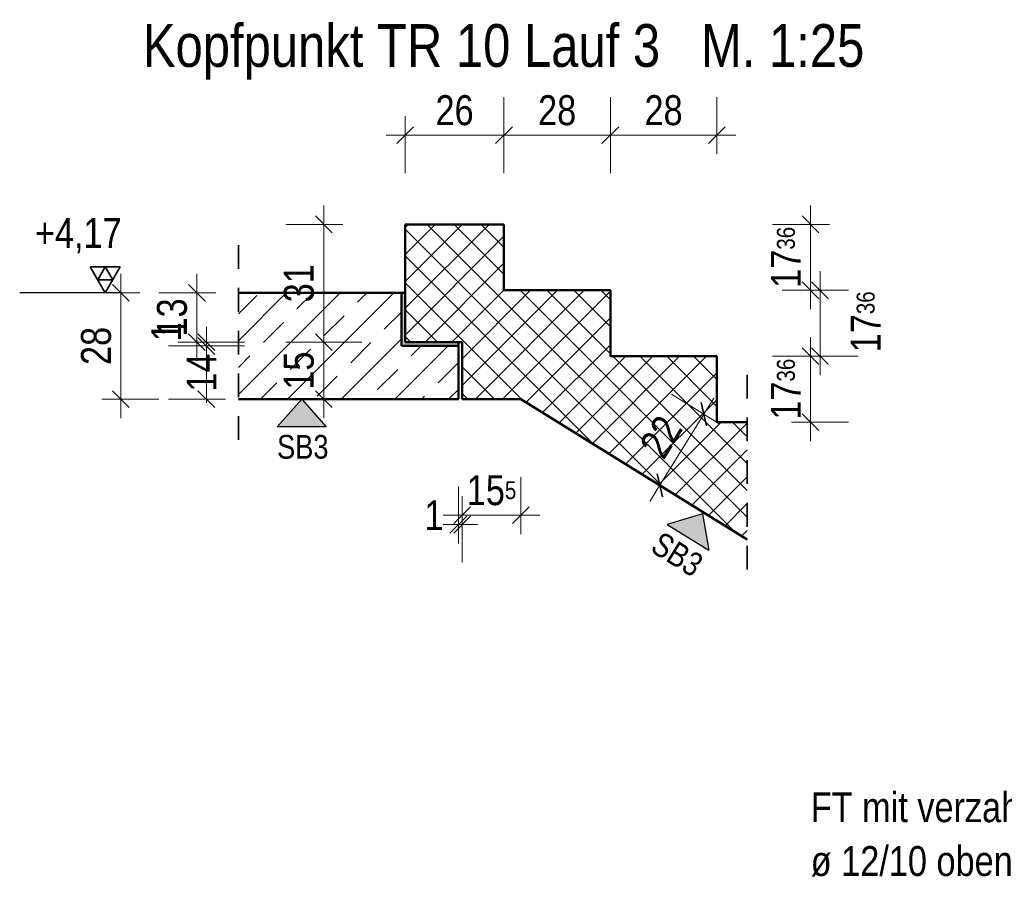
# Model space of a CAD drawing. Header units: millimetres. Extents: x 0 to 60.3, y -32.3 to 42.
# Tile 46 of 57: x 28.3 to 33.5, y 20.2 to 24.8. Entities that reach past the tile are written whole.
import ezdxf

# ---------------------------------------------------------------- set-up
doc = ezdxf.new("R2010")
doc.units = ezdxf.units.MM
doc.linetypes.add('HIDDEN', pattern=[0.375, 0.25, -0.125])
doc.layers.add('Schraffuren', color=7, linetype='Continuous', lineweight=20)
doc.styles.add('Arial Narrow', font='ARIALN.TTF')
doc.dimstyles.new('Arch_Strakon_dimstyle', dxfattribs={"dimtxt": 15.75, "dimasz": 1, "dimexe": 1.25, "dimexo": 0.0625, "dimgap": 1, "dimtad": 0, "dimdec": 4, "dimzin": 12, "dimdsep": 46, "dimtxsty": 'Arial Narrow', "dimblk": 'Arrowhead_Tick', "dimsah": 1, "dimcen": 0, "dimse1": 1, "dimse2": 1, "dimclrd": 6, "dimclrt": 2, "dimazin": 0, "dimtfac": 1, "dimtdec": 4, "dimtmove": 0, "dimatfit": 3, "dimldrblk": 'NONE', "dimfxl": 1, "dimtvp": 1, "dimtolj": 1, "dimtzin": 0, "dimlwd": 13, "dimarcsym": 2})

# ---------------------------------------------------------------- blocks, each defined once
blk = doc.blocks.new('Arrowhead_Tick')
at = {"color": 0, "linetype": 'Continuous', "lineweight": -2}
for p, q in [((0, 20), (0, -10)), ((-1, 0), (0, 0)), ((10, 0), (0, 0))]:
    blk.add_line(p, q, dxfattribs=at)
at = {"color": 2, "linetype": 'Continuous', "lineweight": 35}
blk.add_line((4.42, 4.42), (-4.42, -4.42), dxfattribs=at)
blk = doc.blocks.new('*D623')
at = {"color": 6, "linetype": 'Continuous', "lineweight": 13}
blk.add_line((31.6842, 22.3446), (31.9055, 22.7016), dxfattribs=at)
at = {"layer": 'Defpoints', "color": 0}
for p in [(31.9108, 22.7101), (31.9788, 22.6679), (32.1386, 22.0512)]:
    blk.add_point(p, dxfattribs=at)
at = {"color": 6, "lineweight": 13, "xscale": 0.01, "yscale": 0.01, "zscale": 0.01}
for p, rotation in [((31.9108, 22.7101), 58.2076569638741), ((31.679, 22.3361), 238.2076569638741)]:
    blk.add_blockref('Arrowhead_Tick', p, dxfattribs=dict(at, rotation=rotation))
at = {"color": 2, "lineweight": 25, "insert": (31.6852, 22.5911), "char_height": 0.1575, "attachment_point": 5, "rotation": 58.2077, "style": 'Arial Narrow'}
blk.add_mtext('\\A1;22', dxfattribs=at)
blk = doc.blocks.new('_None')
blk = doc.blocks.new('*D624')
at = {"color": 6, "linetype": 'Continuous', "lineweight": 13}
blk.add_line((30.3488, 24.1786), (30.8488, 24.1786), dxfattribs=at)
at = {"layer": 'Defpoints', "color": 0}
for p in [(30.8588, 24.1786), (30.3388, 23.7093), (30.8588, 23.7093)]:
    blk.add_point(p, dxfattribs=at)
at = {"color": 6, "lineweight": 13, "xscale": 0.01, "yscale": 0.01, "zscale": 0.01}
blk.add_blockref('Arrowhead_Tick', (30.8588, 24.1786), dxfattribs=at)
at = {"color": 6, "lineweight": 13, "xscale": 0.01, "yscale": 0.01, "zscale": 0.01, "rotation": 180}
blk.add_blockref('Arrowhead_Tick', (30.3388, 24.1786), dxfattribs=at)
at = {"color": 2, "lineweight": 25, "insert": (30.5988, 24.3091), "char_height": 0.1575, "attachment_point": 5, "style": 'Arial Narrow'}
blk.add_mtext('\\A1;26', dxfattribs=at)
blk = doc.blocks.new('*D625')
at = {"color": 6, "linetype": 'Continuous', "lineweight": 13}
blk.add_line((30.8688, 24.1786), (31.4088, 24.1786), dxfattribs=at)
at = {"layer": 'Defpoints', "color": 0}
for p in [(31.4188, 24.1786), (30.8588, 23.7093), (31.4188, 23.3621)]:
    blk.add_point(p, dxfattribs=at)
at = {"color": 6, "lineweight": 13, "xscale": 0.01, "yscale": 0.01, "zscale": 0.01}
blk.add_blockref('Arrowhead_Tick', (31.4188, 24.1786), dxfattribs=at)
at = {"color": 6, "lineweight": 13, "xscale": 0.01, "yscale": 0.01, "zscale": 0.01, "rotation": 180}
blk.add_blockref('Arrowhead_Tick', (30.8588, 24.1786), dxfattribs=at)
at = {"color": 2, "lineweight": 25, "insert": (31.1388, 24.3091), "char_height": 0.1575, "attachment_point": 5, "style": 'Arial Narrow'}
blk.add_mtext('\\A1;28', dxfattribs=at)
blk = doc.blocks.new('*D626')
at = {"color": 6, "linetype": 'Continuous', "lineweight": 13}
blk.add_line((31.4288, 24.1786), (31.9688, 24.1786), dxfattribs=at)
at = {"layer": 'Defpoints', "color": 0}
for p in [(31.9788, 24.1786), (31.4188, 23.3621), (31.9788, 23.015)]:
    blk.add_point(p, dxfattribs=at)
at = {"color": 6, "lineweight": 13, "xscale": 0.01, "yscale": 0.01, "zscale": 0.01}
blk.add_blockref('Arrowhead_Tick', (31.9788, 24.1786), dxfattribs=at)
at = {"color": 6, "lineweight": 13, "xscale": 0.01, "yscale": 0.01, "zscale": 0.01, "rotation": 180}
blk.add_blockref('Arrowhead_Tick', (31.4188, 24.1786), dxfattribs=at)
at = {"color": 2, "lineweight": 25, "insert": (31.6988, 24.3091), "char_height": 0.1575, "attachment_point": 5, "style": 'Arial Narrow'}
blk.add_mtext('\\A1;28', dxfattribs=at)
blk = doc.blocks.new('*D627')
at = {"color": 6, "linetype": 'Continuous', "lineweight": 13}
blk.add_line((29.9103, 22.7993), (29.9103, 23.0793), dxfattribs=at)
at = {"layer": 'Defpoints', "color": 0}
for p in [(29.9103, 23.0893), (30.3388, 23.0893), (30.6388, 22.7893)]:
    blk.add_point(p, dxfattribs=at)
at = {"color": 6, "lineweight": 13, "xscale": 0.01, "yscale": 0.01, "zscale": 0.01}
for p, rotation in [((29.9103, 23.0893), 90), ((29.9103, 22.7893), 270)]:
    blk.add_blockref('Arrowhead_Tick', p, dxfattribs=dict(at, rotation=rotation))
at = {"color": 2, "lineweight": 25, "insert": (29.7799, 22.9393), "char_height": 0.1575, "attachment_point": 5, "rotation": 90, "style": 'Arial Narrow'}
blk.add_mtext('\\A1;15', dxfattribs=at)
blk = doc.blocks.new('*D628')
at = {"color": 6, "linetype": 'Continuous', "lineweight": 13}
blk.add_line((29.9103, 23.0993), (29.9103, 23.6993), dxfattribs=at)
at = {"layer": 'Defpoints', "color": 0}
for p in [(29.9103, 23.7093), (30.3388, 23.7093), (30.3388, 23.0893)]:
    blk.add_point(p, dxfattribs=at)
at = {"color": 6, "lineweight": 13, "xscale": 0.01, "yscale": 0.01, "zscale": 0.01}
for p, rotation in [((29.9103, 23.7093), 90), ((29.9103, 23.0893), 270)]:
    blk.add_blockref('Arrowhead_Tick', p, dxfattribs=dict(at, rotation=rotation))
at = {"color": 2, "lineweight": 25, "insert": (29.7799, 23.3993), "char_height": 0.1575, "attachment_point": 5, "rotation": 90, "style": 'Arial Narrow'}
blk.add_mtext('\\A1;31', dxfattribs=at)
blk = doc.blocks.new('*D629')
at = {"color": 6, "linetype": 'Continuous', "lineweight": 13}
for p, q in [((30.6088, 22.1286), (30.5988, 22.1286)), ((30.6188, 22.1286), (30.6388, 22.1286)), ((30.6488, 22.1286), (30.6588, 22.1286))]:
    blk.add_line(p, q, dxfattribs=at)
at = {"layer": 'Defpoints', "color": 0}
for p in [(30.6188, 22.7893), (30.6388, 22.7893), (30.6388, 22.1286)]:
    blk.add_point(p, dxfattribs=at)
at = {"color": 6, "lineweight": 13, "xscale": 0.01, "yscale": 0.01, "zscale": 0.01}
blk.add_blockref('Arrowhead_Tick', (30.6188, 22.1286), dxfattribs=at)
at = {"color": 6, "lineweight": 13, "xscale": 0.01, "yscale": 0.01, "zscale": 0.01, "rotation": 180}
blk.add_blockref('Arrowhead_Tick', (30.6388, 22.1286), dxfattribs=at)
at = {"color": 2, "lineweight": 25, "insert": (30.4905, 22.1786), "char_height": 0.1575, "attachment_point": 5, "style": 'Arial Narrow'}
blk.add_mtext('\\A1;1', dxfattribs=at)
blk = doc.blocks.new('*D630')
at = {"color": 6, "linetype": 'Continuous', "lineweight": 13}
blk.add_line((30.6488, 22.1786), (30.9379, 22.1786), dxfattribs=at)
at = {"layer": 'Defpoints', "color": 0}
for p in [(30.6388, 22.7893), (30.9479, 22.7893), (30.9479, 22.1786)]:
    blk.add_point(p, dxfattribs=at)
at = {"color": 6, "lineweight": 13, "xscale": 0.01, "yscale": 0.01, "zscale": 0.01}
blk.add_blockref('Arrowhead_Tick', (30.9479, 22.1786), dxfattribs=at)
at = {"color": 6, "lineweight": 13, "xscale": 0.01, "yscale": 0.01, "zscale": 0.01, "rotation": 180}
blk.add_blockref('Arrowhead_Tick', (30.6388, 22.1786), dxfattribs=at)
at = {"color": 2, "lineweight": 25, "insert": (30.7934, 22.3091), "char_height": 0.1575, "attachment_point": 5, "style": 'Arial Narrow'}
blk.add_mtext('\\A1;15{\\A1;\\H.6x;\\S5;}', dxfattribs=at)
blk = doc.blocks.new('*D631')
at = {"color": 6, "linetype": 'Continuous', "lineweight": 13}
blk.add_line((32.5222, 23.025), (32.5222, 23.3521), dxfattribs=at)
at = {"layer": 'Defpoints', "color": 0}
for p in [(31.4188, 23.3621), (32.5222, 23.3621), (31.4188, 23.015)]:
    blk.add_point(p, dxfattribs=at)
at = {"color": 6, "lineweight": 13, "xscale": 0.01, "yscale": 0.01, "zscale": 0.01}
for p, rotation in [((32.5222, 23.3621), 90), ((32.5222, 23.015), 270)]:
    blk.add_blockref('Arrowhead_Tick', p, dxfattribs=dict(at, rotation=rotation))
at = {"color": 2, "lineweight": 25, "insert": (32.763, 23.1963), "char_height": 0.1575, "attachment_point": 5, "rotation": 90, "style": 'Arial Narrow'}
blk.add_mtext('\\A1;17{\\A1;\\H.6x;\\S36;}', dxfattribs=at)
blk = doc.blocks.new('*D632')
at = {"color": 6, "linetype": 'Continuous', "lineweight": 13}
blk.add_line((32.4722, 23.3721), (32.4722, 23.6993), dxfattribs=at)
at = {"layer": 'Defpoints', "color": 0}
for p in [(30.8588, 23.7093), (32.4722, 23.7093), (31.4188, 23.3621)]:
    blk.add_point(p, dxfattribs=at)
at = {"color": 6, "lineweight": 13, "xscale": 0.01, "yscale": 0.01, "zscale": 0.01}
for p, rotation in [((32.4722, 23.7093), 90), ((32.4722, 23.3621), 270)]:
    blk.add_blockref('Arrowhead_Tick', p, dxfattribs=dict(at, rotation=rotation))
at = {"color": 2, "lineweight": 25, "insert": (32.3432, 23.5357), "char_height": 0.1575, "attachment_point": 5, "rotation": 90, "style": 'Arial Narrow'}
blk.add_mtext('\\A1;17{\\A1;\\H.6x;\\S36;}', dxfattribs=at)
blk = doc.blocks.new('*D633')
at = {"color": 6, "linetype": 'Continuous', "lineweight": 13}
blk.add_line((32.4722, 22.6779), (32.4722, 23.005), dxfattribs=at)
at = {"layer": 'Defpoints', "color": 0}
for p in [(31.9788, 23.015), (32.4722, 23.015), (32.1386, 22.6679)]:
    blk.add_point(p, dxfattribs=at)
at = {"color": 6, "lineweight": 13, "xscale": 0.01, "yscale": 0.01, "zscale": 0.01}
for p, rotation in [((32.4722, 23.015), 90), ((32.4722, 22.6679), 270)]:
    blk.add_blockref('Arrowhead_Tick', p, dxfattribs=dict(at, rotation=rotation))
at = {"color": 2, "lineweight": 25, "insert": (32.3432, 22.8415), "char_height": 0.1575, "attachment_point": 5, "rotation": 90, "style": 'Arial Narrow'}
blk.add_mtext('\\A1;17{\\A1;\\H.6x;\\S36;}', dxfattribs=at)
blk = doc.blocks.new('*D634')
at = {"color": 6, "linetype": 'Continuous', "lineweight": 13}
blk.add_line((28.8425, 22.7993), (28.8425, 23.3393), dxfattribs=at)
at = {"layer": 'Defpoints', "color": 0}
for p in [(28.8425, 23.3493), (29.4609, 23.3493), (29.4609, 22.7893)]:
    blk.add_point(p, dxfattribs=at)
at = {"color": 6, "lineweight": 13, "xscale": 0.01, "yscale": 0.01, "zscale": 0.01}
for p, rotation in [((28.8425, 23.3493), 90), ((28.8425, 22.7893), 270)]:
    blk.add_blockref('Arrowhead_Tick', p, dxfattribs=dict(at, rotation=rotation))
at = {"color": 2, "lineweight": 25, "insert": (28.7121, 23.0693), "char_height": 0.1575, "attachment_point": 5, "rotation": 90, "style": 'Arial Narrow'}
blk.add_mtext('\\A1;28', dxfattribs=at)
blk = doc.blocks.new('*D635')
at = {"color": 6, "linetype": 'Continuous', "lineweight": 13}
for p, q in [((29.2925, 23.0793), (29.2925, 23.0893)), ((29.2925, 22.7893), (29.2925, 23.0693)), ((29.2925, 22.7793), (29.2925, 22.7693))]:
    blk.add_line(p, q, dxfattribs=at)
at = {"layer": 'Defpoints', "color": 0}
for p in [(29.2925, 23.0693), (30.3188, 23.0693), (29.4609, 22.7893)]:
    blk.add_point(p, dxfattribs=at)
at = {"color": 6, "lineweight": 13, "xscale": 0.01, "yscale": 0.01, "zscale": 0.01}
for p, rotation in [((29.2925, 23.0693), 270), ((29.2925, 22.7893), 90)]:
    blk.add_blockref('Arrowhead_Tick', p, dxfattribs=dict(at, rotation=rotation))
at = {"color": 2, "lineweight": 25, "insert": (29.2668, 22.929), "char_height": 0.1575, "attachment_point": 5, "rotation": 90, "style": 'Arial Narrow'}
blk.add_mtext('\\A1;14', dxfattribs=at)
blk = doc.blocks.new('*D636')
at = {"color": 6, "linetype": 'Continuous', "lineweight": 13}
for p, q in [((29.2925, 23.0993), (29.2925, 23.1093)), ((29.2925, 23.0693), (29.2925, 23.0893)), ((29.2925, 23.0593), (29.2925, 23.0493))]:
    blk.add_line(p, q, dxfattribs=at)
at = {"layer": 'Defpoints', "color": 0}
for p in [(29.2925, 23.0893), (30.3188, 23.0693), (30.3388, 23.0893)]:
    blk.add_point(p, dxfattribs=at)
at = {"color": 6, "lineweight": 13, "xscale": 0.01, "yscale": 0.01, "zscale": 0.01}
for p, rotation in [((29.2925, 23.0693), 90), ((29.2925, 23.0893), 270)]:
    blk.add_blockref('Arrowhead_Tick', p, dxfattribs=dict(at, rotation=rotation))
at = {"color": 2, "lineweight": 25, "insert": (29.0807, 23.1431), "char_height": 0.1575, "attachment_point": 5, "rotation": 90, "style": 'Arial Narrow'}
blk.add_mtext('\\A1;1', dxfattribs=at)
blk = doc.blocks.new('*D637')
at = {"color": 6, "linetype": 'Continuous', "lineweight": 13}
blk.add_line((29.2425, 23.0993), (29.2425, 23.3393), dxfattribs=at)
at = {"layer": 'Defpoints', "color": 0}
for p in [(29.2425, 23.3493), (29.4609, 23.3493), (30.3388, 23.0893)]:
    blk.add_point(p, dxfattribs=at)
at = {"color": 6, "lineweight": 13, "xscale": 0.01, "yscale": 0.01, "zscale": 0.01}
for p, rotation in [((29.2425, 23.3493), 90), ((29.2425, 23.0893), 270)]:
    blk.add_blockref('Arrowhead_Tick', p, dxfattribs=dict(at, rotation=rotation))
at = {"color": 2, "lineweight": 25, "insert": (29.1121, 23.2193), "char_height": 0.1575, "attachment_point": 5, "rotation": 90, "style": 'Arial Narrow'}
blk.add_mtext('\\A1;13', dxfattribs=at)

msp = doc.modelspace()

# ---------------------------------------------------------------- hatches: boundary and pattern name
at = {"lineweight": 35, "true_color": 0x80ff80}
for points in [[(29.665773, 22.642827), (29.923497, 22.642827), (29.794635, 22.78926)], [(31.903894, 22.185956), (31.936274, 21.993603), (31.717219, 22.129383)]]:
    msp.add_hatch(color=91, dxfattribs=at).paths.add_polyline_path(points)
at = {"layer": 'Schraffuren', "lineweight": 13}
h = msp.add_hatch(dxfattribs=at)
h.set_pattern_fill('FT', color=6, scale=0.01, angle=45, style=0, pattern_type=2)
h.set_pattern_definition([(45, (0, 0), (-0.07071068, 0.07071068), []), (135, (0, 0), (-0.07071068, -0.07071068), [])])
h.paths.add_polyline_path([(30.947924, 22.78926), (32.138631, 22.051211), (32.138631, 22.667927), (31.978837, 22.667927), (31.978837, 23.015038), (31.418837, 23.015038), (31.418837, 23.362149), (30.858837, 23.362149), (30.858837, 23.70926), (30.338837, 23.70926), (30.338837, 23.08926), (30.638837, 23.08926), (30.638837, 22.78926)])
h = msp.add_hatch(dxfattribs=at)
h.set_pattern_fill('bB', color=6, scale=0.01, angle=45, style=0, pattern_type=2)
h.set_pattern_definition([(45, (0, 0), (-0.1414214, 0.1414214), [0.15, -0.1]), (45, (-0.07071, 0.07071), (-0.1414214, 0.1414214), [])])
h.paths.add_polyline_path([(29.460936, 22.78926), (30.618837, 22.78926), (30.618837, 23.06926), (30.318837, 23.06926), (30.318837, 23.34926), (29.460936, 23.34926)])
at = {"layer": 'Schraffuren', "lineweight": 13, "true_color": 0xe0ddbe}
for points in [[(30.318837, 23.08926), (30.338837, 23.08926), (30.338837, 23.34926), (30.318837, 23.34926)], [(30.318837, 23.06926), (30.618837, 23.06926), (30.618837, 23.08926), (30.318837, 23.08926)]]:
    msp.add_hatch(color=254, dxfattribs=at).paths.add_polyline_path(points)

# ---------------------------------------------------------------- linework, layer by layer
at = {"color": 4, "linetype": 'Continuous', "lineweight": 50}
for p, q in [((30.858837, 23.70926), (30.338837, 23.70926)), ((30.338837, 23.70926), (30.338837, 23.08926)), ((30.858837, 23.70926), (30.858837, 23.362149)), ((30.318837, 23.34926), (29.460936, 23.34926)), ((30.338837, 23.34926), (30.318837, 23.34926)), ((30.318837, 23.34926), (30.318837, 23.06926)), ((31.418837, 23.362149), (30.858837, 23.362149)), ((31.418837, 23.362149), (31.418837, 23.015038)), ((30.618837, 23.06926), (30.318837, 23.06926)), ((30.638837, 23.08926), (30.338837, 23.08926)), ((30.618837, 23.08926), (30.618837, 23.06926)), ((30.618837, 23.06926), (30.618837, 22.78926)), ((30.638837, 23.08926), (30.638837, 22.78926)), ((31.978837, 23.015038), (31.418837, 23.015038)), ((31.978837, 23.015038), (31.978837, 22.667927)), ((30.618837, 22.78926), (29.460936, 22.78926)), ((30.947924, 22.78926), (30.638837, 22.78926)), ((30.947924, 22.78926), (32.138631, 22.051211)), ((32.138631, 22.667927), (31.978837, 22.667927))]:
    msp.add_line(p, q, dxfattribs=at)
at = {"color": 2, "linetype": 'HIDDEN', "lineweight": 35, "ltscale": 0.5}
for p, q in [((29.460936, 23.59926), (29.460936, 22.53926)), ((32.138631, 22.917927), (32.138631, 21.801211))]:
    msp.add_line(p, q, dxfattribs=at)
at = {"color": 2, "linetype": 'Continuous', "lineweight": 35, "ltscale": 0.5}
for p, q in [((28.760269, 23.34926), (28.681519, 23.485655)), ((28.681519, 23.485655), (28.839019, 23.485655)), ((28.720894, 23.417458), (28.760269, 23.485655)), ((28.839019, 23.485655), (28.760269, 23.34926)), ((28.760269, 23.485655), (28.799644, 23.417458)), ((28.799644, 23.417458), (28.720894, 23.417458))]:
    msp.add_line(p, q, dxfattribs=at)
at = {"color": 3, "linetype": 'Continuous', "lineweight": 25, "ltscale": 0.5}
msp.add_line((28.839019, 23.34926), (28.309819, 23.34926), dxfattribs=at)
at = {"color": 3, "linetype": 'Continuous', "lineweight": 25}
for p, q in [((29.794635, 22.78926), (29.665773, 22.642827)), ((29.794635, 22.78926), (29.923497, 22.642827)), ((29.923497, 22.642827), (29.665773, 22.642827)), ((31.903894, 22.185956), (31.717219, 22.129383)), ((31.903894, 22.185956), (31.936274, 21.993603)), ((31.717219, 22.129383), (31.936274, 21.993603))]:
    msp.add_line(p, q, dxfattribs=at)
at = {"color": 9, "linetype": 'Continuous', "lineweight": 0}
msp.add_circle((30.318837, 23.08926), 0.00222, dxfattribs=at)

# ---------------------------------------------------------------- texts
at = {"color": 4, "lineweight": 50, "style": 'Arial Narrow'}
msp.add_text('Kopfpunkt TR 10 Lauf 3   M. 1:25', height=0.225, dxfattribs=at).set_placement((28.958269, 24.538159))
at = {"color": 3, "lineweight": 25, "style": 'Arial Narrow'}
msp.add_text('SB3', height=0.125, dxfattribs=at).set_placement((29.664617, 22.475809))
msp.add_text('SB3', height=0.125, rotation=328.207657, dxfattribs=at).set_placement((31.622963, 21.991307))
at = {"color": 2, "lineweight": 35, "style": 'Arial Narrow'}
msp.add_text('ø 12/10 oben und unten', height=0.1575, dxfattribs=at).set_placement((32.473271, 20.279302))
at = {"color": 2, "lineweight": 35, "insert": (28.339744, 23.74301), "char_height": 0.1575, "attachment_point": 1, "line_spacing_factor": 0.9, "style": 'Arial Narrow'}
msp.add_mtext(' +4,17', dxfattribs=at)
at = {"layer": 'Schraffuren', "color": 2, "lineweight": 35, "style": 'Arial Narrow'}
msp.add_text('FT mit verzahnter Fuge und Anschlussbewehrung', height=0.1575, dxfattribs=at).set_placement((32.473271, 20.562802))

# ---------------------------------------------------------------- dimensions: what is measured, and where the dimension line sits
at = {"lineweight": 25}
for base, p1, p2, text, override, picture, middle in [((30.858837, 24.178647), (30.338837, 23.70926), (30.858837, 23.70926), '26', {"dimscale": 0.01, "dimtxt": 15.75, "dimasz": 1, "dimgap": 5, "dimtad": 1, "dimjust": 0, "dimtih": 0, "dimtoh": 0, "dimdec": 3, "dimdsep": 46, "dimtxsty": 'Arial Narrow', "dimclrd": 6, "dimclrt": 2, "dimtix": 1, "dimtofl": 255, "dimtmove": 0, "dimatfit": 2, "dimfxl": 0, "dimfxlon": 0, "dimtvp": 31.746032, "dimlwd": 13}, '*D624', (30.598837, 24.178647)), ((31.418837, 24.178647), (30.858837, 23.70926), (31.418837, 23.362149), '28', {"dimscale": 0.01, "dimtxt": 15.75, "dimasz": 1, "dimgap": 5, "dimtad": 1, "dimjust": 0, "dimtih": 0, "dimtoh": 0, "dimdec": 3, "dimdsep": 46, "dimtxsty": 'Arial Narrow', "dimclrd": 6, "dimclrt": 2, "dimtix": 1, "dimtofl": 255, "dimtmove": 0, "dimatfit": 2, "dimfxl": 0, "dimfxlon": 0, "dimtvp": 31.746032, "dimlwd": 13}, '*D625', (31.138837, 24.178647)), ((31.978837, 24.178647), (31.418837, 23.362149), (31.978837, 23.015038), '28', {"dimscale": 0.01, "dimtxt": 15.75, "dimasz": 1, "dimgap": 5, "dimtad": 1, "dimjust": 0, "dimtih": 0, "dimtoh": 0, "dimdec": 3, "dimdsep": 46, "dimtxsty": 'Arial Narrow', "dimclrd": 6, "dimclrt": 2, "dimtix": 1, "dimtofl": 255, "dimtmove": 0, "dimatfit": 2, "dimfxl": 0, "dimfxlon": 0, "dimtvp": 31.746032, "dimlwd": 13}, '*D626', (31.698837, 24.178647)), ((30.638837, 22.128647), (30.618837, 22.78926), (30.638837, 22.78926), '1', {"dimscale": 0.01, "dimtxt": 15.75, "dimasz": 1, "dimgap": 5, "dimtad": 1, "dimjust": 0, "dimtih": 0, "dimtoh": 0, "dimdec": 3, "dimdsep": 46, "dimtxsty": 'Arial Narrow', "dimclrd": 6, "dimclrt": 2, "dimtix": 0, "dimtofl": 255, "dimtmove": 2, "dimatfit": 2, "dimfxl": 0, "dimfxlon": 0, "dimtvp": 31.746032, "dimlwd": 13}, '*D629', (30.490475, 22.178647)), ((30.947924, 22.178647), (30.638837, 22.78926), (30.947924, 22.78926), '15{\\A1;\\H.6x;\\S5;}', {"dimscale": 0.01, "dimtxt": 15.75, "dimasz": 1, "dimgap": 5, "dimtad": 1, "dimjust": 0, "dimtih": 0, "dimtoh": 0, "dimdec": 3, "dimdsep": 46, "dimtxsty": 'Arial Narrow', "dimclrd": 6, "dimclrt": 2, "dimtix": 1, "dimtofl": 255, "dimtmove": 0, "dimatfit": 2, "dimfxl": 0, "dimfxlon": 0, "dimtvp": 31.746032, "dimlwd": 13}, '*D630', (30.793381, 22.178647))]:
    dim = msp.add_linear_dim(base=base, p1=p1, p2=p2, text=text, dimstyle='Arch_Strakon_dimstyle', override=override, dxfattribs=at)
    dim.commit()
    dim.dimension.update_dxf_attribs({"geometry": picture, "text_midpoint": middle, "dimtype": 160})
for base, p1, p2, angle, text, override, picture, middle in [((32.472239, 23.70926), (31.418837, 23.362149), (30.858837, 23.70926), 90, '17{\\A1;\\H.6x;\\S36;}', {"dimscale": 0.01, "dimtxt": 15.75, "dimasz": 1, "dimgap": 5, "dimtad": 1, "dimjust": 0, "dimtih": 0, "dimtoh": 0, "dimdec": 4, "dimdsep": 46, "dimtxsty": 'Arial Narrow', "dimclrd": 6, "dimclrt": 2, "dimtix": 1, "dimtofl": 255, "dimtmove": 0, "dimatfit": 2, "dimfxl": 0, "dimfxlon": 0, "dimtvp": 31.746032, "dimlwd": 13}, '*D632', (32.472239, 23.535705)), ((29.910269, 23.70926), (30.338837, 23.08926), (30.338837, 23.70926), 90, '31', {"dimscale": 0.01, "dimtxt": 15.75, "dimasz": 1, "dimgap": 5, "dimtad": 1, "dimjust": 0, "dimtih": 0, "dimtoh": 0, "dimdec": 3, "dimdsep": 46, "dimtxsty": 'Arial Narrow', "dimclrd": 6, "dimclrt": 2, "dimtix": 1, "dimtofl": 255, "dimtmove": 0, "dimatfit": 2, "dimfxl": 0, "dimfxlon": 0, "dimtvp": 31.746032, "dimlwd": 13}, '*D628', (29.910269, 23.39926)), ((32.522239, 23.362149), (31.418837, 23.015038), (31.418837, 23.362149), 90, '17{\\A1;\\H.6x;\\S36;}', {"dimscale": 0.01, "dimtxt": 15.75, "dimasz": 1, "dimgap": 5, "dimtad": 0, "dimjust": 0, "dimtih": 0, "dimtoh": 0, "dimdec": 4, "dimdsep": 46, "dimtxsty": 'Arial Narrow', "dimclrd": 6, "dimclrt": 2, "dimtix": 0, "dimtofl": 255, "dimtmove": 2, "dimatfit": 2, "dimfxl": 0, "dimfxlon": 0, "dimtvp": 31.746032, "dimlwd": 13}, '*D631', (32.76299, 23.196339)), ((28.842459, 23.34926), (29.460936, 22.78926), (29.460936, 23.34926), 90, '28', {"dimscale": 0.01, "dimtxt": 15.75, "dimasz": 1, "dimgap": 5, "dimtad": 1, "dimjust": 0, "dimtih": 0, "dimtoh": 0, "dimdec": 4, "dimdsep": 46, "dimtxsty": 'Arial Narrow', "dimclrd": 6, "dimclrt": 2, "dimtix": 1, "dimtofl": 255, "dimtmove": 0, "dimatfit": 2, "dimfxl": 0, "dimfxlon": 0, "dimtvp": 31.746032, "dimlwd": 13}, '*D634', (28.842459, 23.06926)), ((29.242459, 23.34926), (30.338837, 23.08926), (29.460936, 23.34926), 90, '13', {"dimscale": 0.01, "dimtxt": 15.75, "dimasz": 1, "dimgap": 5, "dimtad": 1, "dimjust": 0, "dimtih": 0, "dimtoh": 0, "dimdec": 4, "dimdsep": 46, "dimtxsty": 'Arial Narrow', "dimclrd": 6, "dimclrt": 2, "dimtix": 1, "dimtofl": 255, "dimtmove": 0, "dimatfit": 2, "dimfxl": 0, "dimfxlon": 0, "dimtvp": 31.746032, "dimlwd": 13}, '*D637', (29.242459, 23.21926)), ((32.472239, 23.015038), (32.138631, 22.667927), (31.978837, 23.015038), 90, '17{\\A1;\\H.6x;\\S36;}', {"dimscale": 0.01, "dimtxt": 15.75, "dimasz": 1, "dimgap": 5, "dimtad": 1, "dimjust": 0, "dimtih": 0, "dimtoh": 0, "dimdec": 4, "dimdsep": 46, "dimtxsty": 'Arial Narrow', "dimclrd": 6, "dimclrt": 2, "dimtix": 1, "dimtofl": 255, "dimtmove": 0, "dimatfit": 2, "dimfxl": 0, "dimfxlon": 0, "dimtvp": 31.746032, "dimlwd": 13}, '*D633', (32.472239, 22.841483)), ((29.292459, 23.08926), (30.318837, 23.06926), (30.338837, 23.08926), 90, '1', {"dimscale": 0.01, "dimtxt": 15.75, "dimasz": 1, "dimgap": 5, "dimtad": 0, "dimjust": 0, "dimtih": 0, "dimtoh": 0, "dimdec": 4, "dimdsep": 46, "dimtxsty": 'Arial Narrow', "dimclrd": 6, "dimclrt": 2, "dimtix": 0, "dimtofl": 255, "dimtmove": 2, "dimatfit": 2, "dimfxl": 0, "dimfxlon": 0, "dimtvp": 31.746032, "dimlwd": 13}, '*D636', (29.080743, 23.143067)), ((29.910269, 23.08926), (30.638837, 22.78926), (30.338837, 23.08926), 90, '15', {"dimscale": 0.01, "dimtxt": 15.75, "dimasz": 1, "dimgap": 5, "dimtad": 1, "dimjust": 0, "dimtih": 0, "dimtoh": 0, "dimdec": 3, "dimdsep": 46, "dimtxsty": 'Arial Narrow', "dimclrd": 6, "dimclrt": 2, "dimtix": 1, "dimtofl": 255, "dimtmove": 0, "dimatfit": 2, "dimfxl": 0, "dimfxlon": 0, "dimtvp": 31.746032, "dimlwd": 13}, '*D627', (29.910269, 22.93926)), ((29.292459, 23.06926), (29.460936, 22.78926), (30.318837, 23.06926), 90, '14', {"dimscale": 0.01, "dimtxt": 15.75, "dimasz": 1, "dimgap": 5, "dimtad": 0, "dimjust": 0, "dimtih": 0, "dimtoh": 0, "dimdec": 4, "dimdsep": 46, "dimtxsty": 'Arial Narrow', "dimclrd": 6, "dimclrt": 2, "dimtix": 0, "dimtofl": 255, "dimtmove": 2, "dimatfit": 2, "dimfxl": 0, "dimfxlon": 0, "dimtvp": 31.746032, "dimlwd": 13}, '*D635', (29.266777, 22.928955)), ((31.910776, 22.710114), (32.138631, 22.051211), (31.978837, 22.667927), 58.207657, '22', {"dimscale": 0.01, "dimtxt": 15.75, "dimasz": 1, "dimgap": 5, "dimtad": 1, "dimjust": 0, "dimtih": 0, "dimtoh": 0, "dimdec": 3, "dimdsep": 46, "dimtxsty": 'Arial Narrow', "dimclrd": 6, "dimclrt": 2, "dimtix": 1, "dimtofl": 255, "dimtmove": 0, "dimatfit": 2, "dimfxl": 0, "dimfxlon": 0, "dimtvp": 31.746032, "dimlwd": 13}, '*D623', (31.794871, 22.523122))]:
    dim = msp.add_linear_dim(base=base, p1=p1, p2=p2, angle=angle, text=text, dimstyle='Arch_Strakon_dimstyle', override=override, dxfattribs=at)
    dim.commit()
    dim.dimension.update_dxf_attribs({"geometry": picture, "text_midpoint": middle, "dimtype": 160})

doc.saveas('drawing.dxf')
